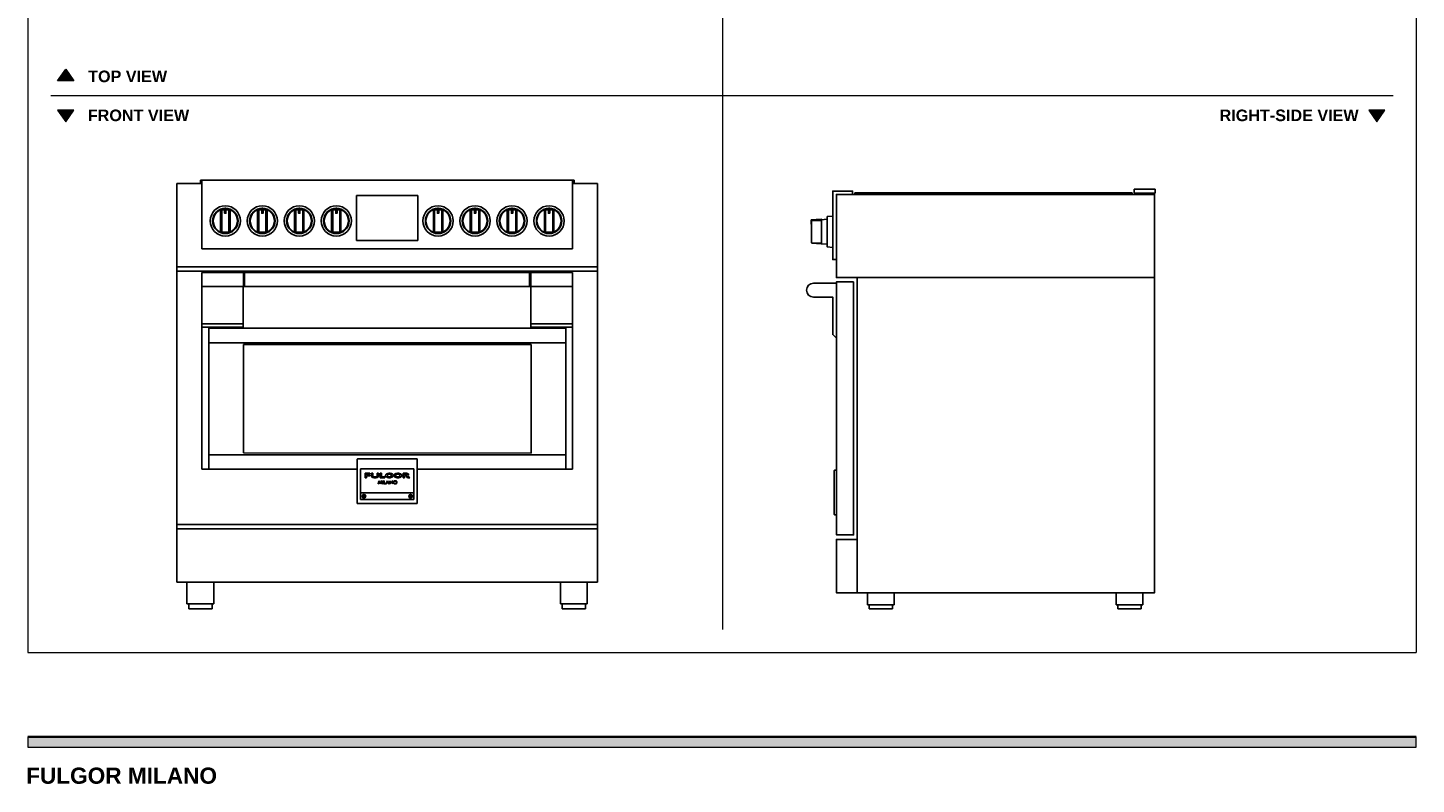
# Model space of a CAD drawing. Header units: millimetres. Extents: x -1418 to 1587, y -1458 to 1814.
# Tile 1 of 2: x -1415 to 1587, y -1458 to 178. Entities that reach past the tile are written whole.
import ezdxf

# ---------------------------------------------------------------- set-up
doc = ezdxf.new("R2010")
doc.units = ezdxf.units.MM
doc.header["$MEASUREMENT"] = 0
for name, color, linetype, lineweight in [('Annotazioni - Testo_Num_Penna__3', 7, 'Continuous', 0), ('Disegni e Immagini_Num_Penna__1', 7, 'Continuous', 0), ('Disegni e Immagini_Num_Penna__3', 7, 'Continuous', 0), ('Disegni e Immagini_Num_Penna__7', 7, 'Continuous', 0), ('disegno', 7, 'Continuous', 0), ('Disegno 2D - Generale_Num_Penna__1', 7, 'Continuous', 0), ('Disegno 2D - Generale_Num_Penna__3', 7, 'Continuous', 0)]:
    doc.layers.add(name, color=color, linetype=linetype, lineweight=lineweight)

msp = doc.modelspace()

# ---------------------------------------------------------------- hatches: boundary and pattern name
at = {"layer": 'Disegni e Immagini_Num_Penna__7', "true_color": 0x000000, "transparency": 33554687}
msp.add_hatch(color=18, dxfattribs=at).paths.add_polyline_path([(1587.2, -1377.7), (1587.2, -1355.7), (-1415.4, -1355.7), (-1415.4, -1377.7)])
at = {"layer": 'Disegno 2D - Generale_Num_Penna__3', "true_color": 0xff6600, "transparency": 33554687}
for points in [[(-1315.7, 63.1), (-1350.8, 63.1), (-1333.3, 88.3)], [(-1315.7, 0.1), (-1350.8, 0.1), (-1333.3, -25.1)], [(1519.5, 0.1), (1484.4, 0.1), (1502, -25.1)]]:
    msp.add_hatch(color=30, dxfattribs=at).paths.add_polyline_path(points)

# ---------------------------------------------------------------- linework, layer by layer
at = {"layer": 'Disegni e Immagini_Num_Penna__1', "color": 18, "lineweight": 13, "true_color": 0x000000}
for p, q in [((-1415.4, 1204.1), (-1415.4, -1173.1)), ((1587.2, 1204.1), (1587.2, -1173.1)), ((-1415.4, -1173.1), (1587.2, -1173.1))]:
    msp.add_line(p, q, dxfattribs=at)
at = {"layer": 'Disegni e Immagini_Num_Penna__3', "color": 30, "lineweight": 18, "true_color": 0xff6600}
for p, q in [((87.2, 1154.1), (87.2, -1123.1)), ((-1365.4, 31.6), (1537.2, 31.6))]:
    msp.add_line(p, q, dxfattribs=at)
at = {"layer": 'Disegni e Immagini_Num_Penna__7', "color": 18, "lineweight": 35, "true_color": 0x000000}
msp.add_line((-1415.4, -1355.7), (1587.2, -1355.7), dxfattribs=at)
at = {"layer": 'Disegni e Immagini_Num_Penna__7'}
msp.add_lwpolyline([(1587.2, -1377.7), (1587.2, -1355.7), (-1415.4, -1355.7), (-1415.4, -1377.7)], close=True, dxfattribs=at)
at = {"layer": 'disegno', "color": 18, "lineweight": 25, "true_color": 0x000000}
for p, q in [((-1039.1, -159.1), (-1093.1, -159.1)), ((-1093.1, -159.1), (-1093.1, -1021.4)), ((-234.1, -151.6), (-1042.1, -151.6)), ((-1042.1, -151.6), (-1042.1, -159.1)), ((-1042.1, -159.1), (-1039.1, -159.1)), ((-1039.1, -299.9), (-1039.1, -151.9)), ((-1039.1, -151.9), (-237.1, -151.9)), ((-237.1, -151.9), (-237.1, -159.1)), ((-183.1, -159.1), (-237.1, -159.1)), ((-237.1, -159.1), (-237.1, -299.9)), ((-237.1, -159.1), (-234.1, -159.1)), ((-234.1, -159.1), (-234.1, -151.6)), ((-183.1, -1021.4), (-183.1, -159.1)), ((373.2, -181.7), (373.2, -178.9)), ((373.2, -178.9), (972.7, -178.9)), ((972.7, -178.9), (972.7, -181.7)), ((977.3, -179.4), (977.3, -171.3)), ((977.3, -171.3), (1023, -171.3)), ((1023, -179.4), (977.3, -179.4)), ((1023, -171.3), (1023, -179.4)), ((-571.6, -184.9), (-704.6, -184.9)), ((-704.6, -184.9), (-704.6, -281.9)), ((-571.6, -281.9), (-571.6, -184.9)), ((-996, -215.7), (-989.6, -215.7)), ((-989.6, -214.9), (-986.7, -214.9)), ((-980.2, -215.7), (-986.7, -215.7)), ((-915.9, -215.7), (-909.5, -215.7)), ((-909.5, -214.9), (-906.6, -214.9)), ((-900.2, -215.7), (-906.6, -215.7)), ((-836, -215.7), (-829.6, -215.7)), ((-829.6, -214.9), (-826.7, -214.9)), ((-820.2, -215.7), (-826.7, -215.7)), ((-755.9, -215.7), (-749.5, -215.7)), ((-749.5, -214.9), (-746.6, -214.9)), ((-740.2, -215.7), (-746.6, -215.7)), ((-536, -215.7), (-529.6, -215.7)), ((-529.6, -214.9), (-526.7, -214.9)), ((-520.2, -215.7), (-526.7, -215.7)), ((-456, -215.7), (-449.6, -215.7)), ((-449.6, -214.9), (-446.7, -214.9)), ((-440.2, -215.7), (-446.7, -215.7)), ((-376, -215.7), (-369.6, -215.7)), ((-369.6, -214.9), (-366.7, -214.9)), ((-360.2, -215.7), (-366.7, -215.7)), ((-295.9, -215.7), (-289.5, -215.7)), ((-289.5, -214.9), (-286.6, -214.9)), ((-280.1, -215.7), (-286.6, -215.7)), ((279.6, -239.4), (279.5, -239.7)), ((279.5, -239.7), (279.5, -246.7)), ((279.8, -239), (279.6, -239.4)), ((280.1, -238.9), (279.8, -239)), ((280.4, -238.7), (280.1, -238.9)), ((300.3, -237.1), (280.4, -238.7)), ((-237.1, -299.9), (-1039.1, -299.9)), ((-704.6, -281.9), (-571.6, -281.9)), ((280.4, -287.8), (300.5, -289.5)), ((300.5, -289.5), (313.5, -290.2)), ((-1093.1, -338.9), (-183.1, -338.9)), ((-1093.1, -348.2), (-183.1, -348.2)), ((-1039.2, -351.3), (-1039.1, -776.5)), ((-1039.2, -351.3), (-237.3, -351.3)), ((-949.1, -381.4), (-949.1, -351.4)), ((-946.7, -381.4), (-946.7, -351.4)), ((-946.7, -351.4), (-946.7, -381.4)), ((-330.5, -351.4), (-330.5, -381.4)), ((-330.4, -351.4), (-330.4, -381.4)), ((-328, -381.4), (-328, -351.4)), ((-327.3, -381.4), (-327.3, -351.3)), ((-237.3, -351.3), (-237.3, -353.4)), ((-237.1, -776.5), (-237.3, -353.4)), ((-1039.2, -381.4), (-949.2, -381.4)), ((-949.2, -381.4), (-949.2, -469.4)), ((-946.7, -381.4), (-949.1, -381.4)), ((-330.5, -381.4), (-946.7, -381.4)), ((-330.4, -381.4), (-328, -381.4)), ((-237.3, -381.4), (-327.3, -381.4)), ((-327.3, -381.4), (-327.3, -469.4)), ((333.6, -374.6), (283.6, -374.6)), ((-949.2, -462.3), (-1039.1, -462.3)), ((-949.2, -469.4), (-1039.1, -469.4)), ((-1024.1, -469.4), (-1024.1, -776.5)), ((-1024.1, -471.6), (-252.1, -471.6)), ((-327.3, -462.3), (-237.3, -462.3)), ((-327.3, -469.4), (-237.3, -469.4)), ((-252.1, -776.5), (-252.1, -469.4)), ((-252.1, -503.3), (-1024.1, -503.3)), ((-949.1, -506.7), (-949.1, -741.6)), ((-327.1, -506.7), (-949.1, -506.7)), ((-327.1, -741.7), (-327.1, -506.7)), ((-1024.1, -745.3), (-252.1, -745.3)), ((-949.1, -741.6), (-327.1, -741.7)), ((-1039.1, -776.5), (-703, -776.7)), ((-703, -754.9), (-702.5, -754.4)), ((-703, -850.6), (-703, -754.9)), ((-702.5, -754.4), (-573.5, -754.4)), ((-695.5, -775.6), (-695.5, -842.5)), ((-580.5, -775.6), (-695.5, -775.6)), ((-580.5, -842.6), (-580.5, -775.6)), ((-573.5, -754.4), (-573, -754.9)), ((-573, -754.9), (-573, -850.6)), ((-573, -776.7), (-237.1, -776.5)), ((328.5, -779.5), (329, -779)), ((328.5, -874.7), (328.5, -779.5)), ((329, -779), (332.6, -779)), ((-675.4, -785.6), (-685.7, -785.6)), ((-685.7, -785.6), (-685.7, -795.2)), ((-685.7, -795.2), (-682.7, -795.2)), ((-682.7, -787.7), (-675.4, -787.7)), ((-682.7, -789.5), (-682.7, -787.7)), ((-675.4, -789.5), (-682.7, -789.5)), ((-682.7, -795.2), (-682.7, -791.2)), ((-682.7, -791.2), (-675.4, -791.2)), ((-675.4, -787.7), (-675.4, -785.6)), ((-675.4, -791.2), (-675.4, -789.5)), ((-669.3, -785.6), (-672.3, -785.6)), ((-672.3, -785.6), (-672.3, -791)), ((-672.3, -791), (-672.3, -791.5)), ((-672.3, -791.5), (-672.2, -791.9)), ((-672.2, -791.9), (-672.1, -792.3)), ((-672.1, -792.3), (-672, -792.6)), ((-672, -792.6), (-671.8, -792.9)), ((-671.8, -792.9), (-671.6, -793.2)), ((-671.6, -793.2), (-671.3, -793.5)), ((-671.3, -793.5), (-671, -793.7)), ((-671, -793.7), (-670.7, -794)), ((-670.7, -794), (-670.2, -794.2)), ((-670.2, -794.2), (-669.7, -794.5)), ((-669.7, -794.5), (-668.9, -794.7)), ((-669.3, -785.6), (-669.3, -791)), ((-669.3, -791), (-669.3, -791.2)), ((-669.3, -791.2), (-669.3, -791.5)), ((-669.3, -791.5), (-669.2, -791.6)), ((-669.2, -791.6), (-669.2, -791.8)), ((-669.2, -791.8), (-669.1, -791.9)), ((-669.1, -791.9), (-669, -792.1)), ((-669, -792.1), (-668.9, -792.2)), ((-668.9, -792.2), (-668.8, -792.3)), ((-668.9, -794.7), (-667.9, -794.9)), ((-668.8, -792.3), (-668.6, -792.5)), ((-668.6, -792.5), (-668.3, -792.7)), ((-668.3, -792.7), (-668, -792.8)), ((-668, -792.8), (-667.6, -793)), ((-667.9, -794.9), (-666.2, -795.1)), ((-667.6, -793), (-667.1, -793.1)), ((-667.1, -793.1), (-666.2, -793.2)), ((-666.2, -793.2), (-664.5, -793.3)), ((-666.2, -795.1), (-664.5, -795.2)), ((-664.5, -793.3), (-663.3, -793.3)), ((-662.5, -795.1), (-664.5, -795.2)), ((-663.3, -793.3), (-662.5, -793.2)), ((-662.5, -793.2), (-661.7, -793)), ((-661.1, -794.9), (-662.5, -795.1)), ((-661.7, -793), (-661.2, -792.8)), ((-661.2, -792.8), (-660.8, -792.7)), ((-660, -794.7), (-661.1, -794.9)), ((-660.8, -792.7), (-660.5, -792.5)), ((-660.5, -792.5), (-660.3, -792.3)), ((-660.3, -792.3), (-660.1, -792.2)), ((-660.1, -792.2), (-659.9, -792)), ((-659.3, -794.4), (-660, -794.7)), ((-659.9, -791.8), (-659.8, -791.7)), ((-659.9, -792), (-659.9, -791.8)), ((-659.8, -791.7), (-659.7, -791.6)), ((-659.7, -791.4), (-659.6, -791.3)), ((-659.7, -791.6), (-659.7, -791.4)), ((-659.6, -785.6), (-656.6, -785.6)), ((-659.6, -785.6), (-659.6, -791)), ((-659.6, -791.2), (-659.6, -791)), ((-659.6, -791.3), (-659.6, -791.2)), ((-658.7, -794.2), (-659.3, -794.4)), ((-658.2, -793.9), (-658.7, -794.2)), ((-657.8, -793.6), (-658.2, -793.9)), ((-657.5, -793.3), (-657.8, -793.6)), ((-657.3, -793.1), (-657.5, -793.3)), ((-657.5, -808.4), (-656.5, -801.8)), ((-656.7, -808.4), (-657.5, -808.4)), ((-656.7, -808.4), (-657.5, -808.4)), ((-657.1, -792.8), (-657.3, -793.1)), ((-656.9, -792.5), (-657.1, -792.8)), ((-656.8, -792.1), (-656.9, -792.5)), ((-656.7, -791.8), (-656.8, -792.1)), ((-656.6, -791.2), (-656.7, -791.6)), ((-656.7, -791.6), (-656.7, -791.8)), ((-656, -803.9), (-656.7, -808.4)), ((-656.6, -785.6), (-656.6, -791.2)), ((-656.5, -801.8), (-656.3, -801.8)), ((-656.3, -801.8), (-653.2, -807)), ((-653.4, -808.4), (-656, -803.9)), ((-650.6, -785.6), (-653.6, -785.6)), ((-653.6, -785.6), (-653.6, -795.2)), ((-653.6, -795.2), (-643.2, -795.2)), ((-653, -808.4), (-653.4, -808.4)), ((-653.2, -807), (-650.3, -801.8)), ((-650.5, -803.9), (-653, -808.4)), ((-650.6, -793.1), (-650.6, -785.6)), ((-643.2, -793.1), (-650.6, -793.1)), ((-649.8, -808.4), (-650.5, -803.9)), ((-650.3, -801.8), (-650, -801.8)), ((-650, -801.8), (-648.9, -808.4)), ((-648.9, -808.4), (-649.8, -808.4)), ((-647.6, -801.8), (-646.8, -801.8)), ((-647.6, -808.4), (-647.6, -801.8)), ((-646.8, -808.4), (-647.6, -808.4)), ((-646.8, -801.8), (-646.8, -808.4)), ((-644.3, -801.8), (-645.2, -801.8)), ((-645.2, -801.8), (-645.1, -808.4)), ((-645.1, -808.4), (-641.4, -808.4)), ((-644.3, -807.7), (-644.3, -801.8)), ((-641.4, -807.7), (-644.3, -807.7)), ((-643.2, -795.2), (-643.2, -793.1)), ((-641.6, -789.9), (-641.5, -789.6)), ((-641.6, -790.1), (-641.6, -789.9)), ((-641.6, -790.5), (-641.6, -790.1)), ((-641.6, -790.8), (-641.6, -790.5)), ((-641.6, -791.1), (-641.6, -790.8)), ((-641.5, -791.4), (-641.6, -791.1)), ((-641.5, -789.4), (-641.3, -789)), ((-641.5, -789.6), (-641.5, -789.4)), ((-641.4, -791.7), (-641.5, -791.4)), ((-641.2, -792), (-641.4, -791.7)), ((-641.4, -808.4), (-641.4, -807.7)), ((-641.3, -789), (-641.1, -788.7)), ((-641, -792.3), (-641.2, -792)), ((-641.1, -788.7), (-640.9, -788.4)), ((-640.7, -792.7), (-641, -792.3)), ((-641, -808.4), (-637.4, -801.8)), ((-640, -808.4), (-641, -808.4)), ((-640.9, -788.4), (-640.6, -788.1)), ((-640.3, -793), (-640.7, -792.7)), ((-640.6, -788.1), (-640.3, -787.7)), ((-640.3, -787.7), (-639.8, -787.4)), ((-639.8, -793.4), (-640.3, -793)), ((-638.8, -806.3), (-640, -808.4)), ((-639.8, -787.4), (-639.3, -787)), ((-639.2, -793.8), (-639.8, -793.4)), ((-639.3, -787), (-639, -786.8)), ((-638.5, -794.2), (-639.2, -793.8)), ((-639, -786.8), (-638.5, -786.6)), ((-635.6, -806.3), (-638.8, -806.3)), ((-638.5, -786.6), (-637.5, -786.2)), ((-637.8, -794.5), (-638.5, -794.2)), ((-637.3, -803.4), (-638.4, -805.5)), ((-638.4, -805.5), (-636, -805.5)), ((-637.7, -789.8), (-637.8, -790)), ((-637.8, -790), (-637.8, -790.2)), ((-637.8, -790.2), (-637.8, -790.5)), ((-637.8, -790.5), (-637.8, -790.7)), ((-637.8, -790.7), (-637.7, -790.9)), ((-636.8, -794.8), (-637.8, -794.5)), ((-637.6, -789.4), (-637.7, -789.6)), ((-637.7, -789.6), (-637.7, -789.8)), ((-637.7, -790.9), (-637.7, -791.1)), ((-637.7, -791.1), (-637.5, -791.4)), ((-637.5, -789.2), (-637.6, -789.4)), ((-637.5, -786.2), (-636.4, -785.9)), ((-637.4, -789.1), (-637.5, -789.2)), ((-637.5, -791.4), (-637.4, -791.6)), ((-637.3, -788.9), (-637.4, -789.1)), ((-637.4, -791.6), (-637.2, -791.9)), ((-637.4, -801.8), (-637.1, -801.8)), ((-637, -788.7), (-637.3, -788.9)), ((-637.1, -803.4), (-637.3, -803.4)), ((-637.2, -791.9), (-637, -792.1)), ((-637.1, -801.8), (-633.5, -808.4)), ((-636, -805.5), (-637.1, -803.4)), ((-636.8, -788.5), (-637, -788.7)), ((-637, -792.1), (-636.7, -792.3)), ((-636.5, -788.3), (-636.8, -788.5)), ((-635.7, -795), (-636.8, -794.8)), ((-636.7, -792.3), (-636.3, -792.5)), ((-636.1, -788.1), (-636.5, -788.3)), ((-636.4, -785.9), (-635.3, -785.7)), ((-636.3, -792.5), (-635.9, -792.7)), ((-635.5, -787.9), (-636.1, -788.1)), ((-635.9, -792.7), (-635.5, -792.9)), ((-634.4, -795.2), (-635.7, -795)), ((-634.5, -808.4), (-635.6, -806.3)), ((-635, -787.7), (-635.5, -787.9)), ((-635.5, -792.9), (-634.9, -793.1)), ((-635.3, -785.7), (-634.1, -785.6)), ((-634.3, -787.6), (-635, -787.7)), ((-634.9, -793.1), (-634.2, -793.2)), ((-633.5, -808.4), (-634.5, -808.4)), ((-633.5, -795.2), (-634.4, -795.2)), ((-634, -787.6), (-634.3, -787.6)), ((-634.2, -793.2), (-633.6, -793.2)), ((-634.1, -785.6), (-632.7, -785.6)), ((-633.6, -787.6), (-634, -787.6)), ((-631.6, -787.6), (-633.6, -787.6)), ((-633.6, -793.2), (-632.5, -793.2)), ((-632.7, -795.2), (-633.5, -795.2)), ((-632.7, -785.6), (-630.3, -785.8)), ((-631.5, -795.1), (-632.7, -795.2)), ((-632.5, -793.2), (-631.7, -793.2)), ((-632.5, -808.4), (-632.5, -801.8)), ((-632.5, -801.8), (-632.2, -801.8)), ((-631.6, -808.4), (-632.5, -808.4)), ((-632.2, -801.8), (-627.3, -806.7)), ((-631.7, -793.2), (-630.6, -793.1)), ((-629.7, -787.9), (-631.6, -787.6)), ((-631.6, -803.6), (-631.6, -808.4)), ((-626.7, -808.4), (-631.6, -803.6)), ((-630, -794.9), (-631.5, -795.1)), ((-630.6, -793.1), (-630.2, -793)), ((-630.3, -785.8), (-628.5, -786.1)), ((-630.2, -793), (-630.2, -790.2)), ((-630.2, -790.2), (-626.8, -790.2)), ((-630.2, -793), (-630.2, -790.2)), ((-630.2, -790.2), (-626.8, -790.2)), ((-626.8, -794.3), (-630, -794.9)), ((-626.8, -788.5), (-629.7, -787.9)), ((-628.5, -786.1), (-626.8, -786.4)), ((-627.3, -806.7), (-627.3, -801.8)), ((-627.3, -801.8), (-626.4, -801.8)), ((-626.8, -786.4), (-626.8, -788.5)), ((-626.8, -790.2), (-626.8, -794.3)), ((-626.8, -790.2), (-626.8, -794.3)), ((-626.4, -808.4), (-626.7, -808.4)), ((-626.4, -801.8), (-626.4, -808.4)), ((-624.9, -804.1), (-625.1, -805.1)), ((-625.1, -805.1), (-624.9, -806)), ((-624.5, -803.2), (-624.9, -804.1)), ((-624.9, -806), (-624.5, -806.9)), ((-623.8, -802.5), (-624.5, -803.2)), ((-624.5, -806.9), (-623.8, -807.6)), ((-624, -804.3), (-624.1, -805.1)), ((-624.1, -805.1), (-624, -805.8)), ((-623.7, -803.6), (-624, -804.3)), ((-624, -805.8), (-623.7, -806.5)), ((-622.9, -802), (-623.8, -802.5)), ((-623.8, -807.6), (-623, -808.1)), ((-623.6, -789.4), (-623.7, -789.8)), ((-623.7, -789.8), (-623.7, -790)), ((-623.7, -790), (-623.7, -790.4)), ((-623.7, -790.4), (-623.7, -790.8)), ((-623.7, -790.8), (-623.6, -791.2)), ((-623.1, -803.1), (-623.7, -803.6)), ((-623.7, -806.5), (-623.2, -807)), ((-623.4, -789), (-623.6, -789.4)), ((-623.6, -791.2), (-623.5, -791.6)), ((-623.5, -791.6), (-623.3, -792)), ((-623.2, -788.6), (-623.4, -789)), ((-623.3, -792), (-623.1, -792.3)), ((-623, -788.3), (-623.2, -788.6)), ((-623.2, -807), (-622.5, -807.4)), ((-623.1, -792.3), (-622.9, -792.6)), ((-622.5, -802.7), (-623.1, -803.1)), ((-622.8, -788), (-623, -788.3)), ((-623, -808.1), (-622, -808.4)), ((-622.9, -792.6), (-622.6, -792.9)), ((-622, -801.7), (-622.9, -802)), ((-622.5, -787.7), (-622.8, -788)), ((-622.6, -792.9), (-622.2, -793.3)), ((-622, -787.3), (-622.5, -787.7)), ((-621.8, -802.5), (-622.5, -802.7)), ((-622.5, -807.4), (-621.8, -807.6)), ((-622.2, -793.3), (-621.6, -793.7)), ((-621.4, -787), (-622, -787.3)), ((-621, -801.7), (-622, -801.7)), ((-622, -808.4), (-621, -808.5)), ((-621, -802.5), (-621.8, -802.5)), ((-621.8, -807.6), (-621, -807.7)), ((-621.6, -793.7), (-621, -794)), ((-620.6, -786.6), (-621.4, -787)), ((-621, -794), (-620.2, -794.3)), ((-620, -801.8), (-621, -801.7)), ((-620.2, -802.5), (-621, -802.5)), ((-621, -807.7), (-620.3, -807.6)), ((-621, -808.5), (-620, -808.4)), ((-619.5, -786.2), (-620.6, -786.6)), ((-620.3, -807.6), (-619.5, -807.4)), ((-620.2, -794.3), (-619.6, -794.5)), ((-619.5, -802.7), (-620.2, -802.5)), ((-619.1, -802), (-620, -801.8)), ((-620, -808.4), (-619.1, -808.2)), ((-619.8, -789.8), (-619.7, -789.6)), ((-619.8, -790), (-619.8, -789.8)), ((-619.8, -790.2), (-619.8, -790)), ((-619.8, -790.4), (-619.8, -790.2)), ((-619.8, -790.6), (-619.8, -790.4)), ((-619.8, -790.8), (-619.8, -790.6)), ((-619.8, -791.1), (-619.8, -790.8)), ((-619.7, -791.3), (-619.8, -791.1)), ((-619.7, -789.6), (-619.6, -789.4)), ((-619.6, -791.5), (-619.7, -791.3)), ((-619.6, -789.4), (-619.5, -789.2)), ((-619.5, -791.6), (-619.6, -791.5)), ((-619.6, -794.5), (-619.1, -794.7)), ((-618.2, -785.9), (-619.5, -786.2)), ((-619.5, -789.2), (-619.4, -789.1)), ((-619.4, -791.8), (-619.5, -791.6)), ((-618.9, -803.1), (-619.5, -802.7)), ((-619.5, -807.4), (-618.9, -807.1)), ((-619.4, -789.1), (-619.3, -788.9)), ((-619.2, -792), (-619.4, -791.8)), ((-619.3, -788.9), (-619.1, -788.7)), ((-619, -792.2), (-619.2, -792)), ((-619.1, -788.7), (-618.8, -788.5)), ((-619.1, -794.7), (-617.7, -795)), ((-618.2, -802.5), (-619.1, -802)), ((-619.1, -808.2), (-618.2, -807.7)), ((-618.7, -792.4), (-619, -792.2)), ((-618.3, -803.7), (-618.9, -803.1)), ((-618.9, -807.1), (-618.4, -806.5)), ((-618.8, -788.5), (-618.5, -788.3)), ((-618.4, -792.6), (-618.7, -792.4)), ((-618.5, -788.3), (-618.1, -788.1)), ((-618, -792.8), (-618.4, -792.6)), ((-618.4, -806.5), (-618, -805.8)), ((-618, -804.3), (-618.3, -803.7)), ((-616.6, -785.7), (-618.2, -785.9)), ((-617.5, -803.2), (-618.2, -802.5)), ((-618.2, -807.7), (-617.5, -807)), ((-618.1, -788.1), (-617.6, -787.9)), ((-617.5, -792.9), (-618, -792.8)), ((-617.9, -805.1), (-618, -804.3)), ((-618, -805.8), (-617.9, -805.1)), ((-617.7, -795), (-616.4, -795.1)), ((-617.6, -787.9), (-617, -787.7)), ((-616.8, -793.1), (-617.5, -792.9)), ((-617.1, -804.1), (-617.5, -803.2)), ((-617.5, -807), (-617.1, -806.1)), ((-617, -805.1), (-617.1, -804.1)), ((-617.1, -806.1), (-617, -805.1)), ((-617, -787.7), (-616.1, -787.6)), ((-616, -793.2), (-616.8, -793.1)), ((-615.1, -785.6), (-616.6, -785.7)), ((-616.4, -795.1), (-615.1, -795.2)), ((-616.1, -787.6), (-615.1, -787.6)), ((-615.1, -793.2), (-616, -793.2)), ((-613.8, -785.6), (-615.1, -785.6)), ((-615.1, -787.6), (-614.2, -787.6)), ((-614, -793.2), (-615.1, -793.2)), ((-615.1, -795.2), (-613.6, -795.1)), ((-614.2, -787.6), (-613.3, -787.7)), ((-613.2, -793.1), (-614, -793.2)), ((-612.5, -785.8), (-613.8, -785.6)), ((-613.6, -795.1), (-612, -794.9)), ((-613.3, -787.7), (-612.7, -787.9)), ((-612.6, -792.9), (-613.2, -793.1)), ((-612.7, -787.9), (-612.2, -788)), ((-612.1, -792.7), (-612.6, -792.9)), ((-611.1, -786.1), (-612.5, -785.8)), ((-612.2, -788), (-611.8, -788.2)), ((-611.7, -792.5), (-612.1, -792.7)), ((-612, -794.9), (-610.6, -794.6)), ((-611.8, -788.2), (-611.5, -788.4)), ((-611.4, -792.3), (-611.7, -792.5)), ((-611.5, -788.4), (-611.2, -788.6)), ((-611.1, -792.1), (-611.4, -792.3)), ((-611.2, -788.6), (-611, -788.8)), ((-610, -786.4), (-611.1, -786.1)), ((-610.9, -791.9), (-611.1, -792.1)), ((-611, -788.8), (-610.8, -789)), ((-610.8, -791.7), (-610.9, -791.9)), ((-610.8, -789), (-610.7, -789.2)), ((-610.6, -791.5), (-610.8, -791.7)), ((-610.7, -789.2), (-610.6, -789.3)), ((-610.6, -789.3), (-610.5, -789.5)), ((-610.5, -791.4), (-610.6, -791.5)), ((-610.6, -794.6), (-609.6, -794.2)), ((-610.5, -789.5), (-610.4, -789.7)), ((-610.4, -791), (-610.5, -791.2)), ((-610.5, -791.2), (-610.5, -791.4)), ((-610.4, -789.7), (-610.4, -789.9)), ((-610.4, -789.9), (-610.4, -790.2)), ((-610.4, -790.2), (-610.3, -790.4)), ((-610.3, -790.4), (-610.4, -790.6)), ((-610.4, -790.6), (-610.4, -790.7)), ((-610.4, -790.7), (-610.4, -791)), ((-609.1, -786.8), (-610, -786.4)), ((-609.6, -794.2), (-608.8, -793.8)), ((-608.6, -787.1), (-609.1, -786.8)), ((-608.8, -793.8), (-608.2, -793.4)), ((-608, -787.5), (-608.6, -787.1)), ((-608.2, -793.4), (-607.7, -793.1)), ((-607.6, -787.9), (-608, -787.5)), ((-607.7, -793.1), (-607.4, -792.8)), ((-607.3, -788.2), (-607.6, -787.9)), ((-607.4, -792.8), (-607.2, -792.5)), ((-607, -788.5), (-607.3, -788.2)), ((-607.2, -792.5), (-606.9, -792.1)), ((-606.8, -788.8), (-607, -788.5)), ((-606.9, -792.1), (-606.8, -791.8)), ((-606.7, -789.2), (-606.8, -788.8)), ((-606.8, -791.8), (-606.6, -791.4)), ((-606.6, -789.6), (-606.7, -789.2)), ((-606.5, -790), (-606.6, -789.6)), ((-606.6, -791.4), (-606.5, -791)), ((-606.5, -790.4), (-606.5, -790)), ((-606.5, -791), (-606.5, -790.4)), ((-603.4, -795.2), (-603.4, -785.6)), ((-603.4, -785.6), (-596.7, -785.6)), ((-600.4, -795.2), (-603.4, -795.2)), ((-600.4, -789.4), (-600.4, -787.3)), ((-600.4, -787.3), (-597.4, -787.3)), ((-597.7, -789.4), (-600.4, -789.4)), ((-600.4, -791.1), (-600.4, -795.2)), ((-598.6, -791.1), (-600.4, -791.1)), ((-597.6, -791.3), (-598.6, -791.1)), ((-596.9, -789.4), (-597.7, -789.4)), ((-597.4, -791.5), (-597.6, -791.3)), ((-597.4, -787.3), (-597.1, -787.3)), ((-596.8, -791.8), (-597.4, -791.5)), ((-597.1, -787.3), (-596.7, -787.4)), ((-596, -789), (-596.9, -789.4)), ((-596.5, -792.1), (-596.8, -791.8)), ((-596.7, -785.6), (-595.8, -785.6)), ((-596.7, -787.4), (-596.4, -787.4)), ((-596.2, -792.4), (-596.5, -792.1)), ((-596.4, -787.4), (-596.1, -787.6)), ((-595.9, -792.8), (-596.2, -792.4)), ((-596.1, -787.6), (-595.9, -787.7)), ((-595.8, -788.9), (-596, -789)), ((-595.9, -787.7), (-595.8, -787.9)), ((-595.6, -793.2), (-595.9, -792.8)), ((-595.8, -785.6), (-595, -785.7)), ((-595.8, -787.9), (-595.7, -788)), ((-595.7, -788.7), (-595.8, -788.9)), ((-595.7, -788), (-595.6, -788.2)), ((-595.6, -788.6), (-595.7, -788.7)), ((-595.6, -788.2), (-595.6, -788.4)), ((-595.6, -788.4), (-595.6, -788.6)), ((-594.1, -795.2), (-595.6, -793.2)), ((-595, -785.7), (-593.6, -786.1)), ((-593.7, -790.3), (-594.4, -790.6)), ((-594.4, -790.6), (-594, -790.7)), ((-588.8, -795.2), (-594.1, -795.2)), ((-594, -790.7), (-593.7, -790.9)), ((-592.9, -789.9), (-593.7, -790.3)), ((-593.7, -790.9), (-593.3, -791.1)), ((-593.6, -786.1), (-592.8, -786.5)), ((-593.3, -791.1), (-592.8, -791.5)), ((-592.4, -789.5), (-592.9, -789.9)), ((-592.8, -786.5), (-592.3, -786.8)), ((-592.8, -791.5), (-592.3, -792.1)), ((-592.1, -789.1), (-592.4, -789.5)), ((-592.3, -786.8), (-592, -787.2)), ((-592.3, -792.1), (-591.3, -793.4)), ((-591.9, -788.8), (-592.1, -789.1)), ((-592, -787.2), (-591.9, -787.6)), ((-591.9, -787.6), (-591.8, -788)), ((-591.8, -788.4), (-591.9, -788.8)), ((-591.8, -788), (-591.8, -788.4)), ((-591.3, -793.4), (-590.6, -794.1)), ((-590.6, -794.1), (-590.1, -794.5)), ((-590.1, -794.5), (-589.5, -794.8)), ((-589.5, -794.8), (-588.8, -795.2)), ((-695.5, -828.1), (-580.5, -828.1)), ((-573, -850.6), (-703, -850.6)), ((-695.5, -842.5), (-580.5, -842.6)), ((-1093.1, -896.2), (-183.1, -896.2)), ((329, -875.2), (328.5, -874.7)), ((333.2, -875.2), (329, -875.2)), ((-1093.1, -905.9), (-183.1, -905.9)), ((-1093.1, -1021.4), (-183.1, -1021.4)), ((-1093.1, -1021.4), (-183.1, -1021.4)), ((-1071.1, -1021.4), (-1071.1, -1067.7)), ((-1013.2, -1067.7), (-1013.2, -1021.4)), ((-263.2, -1021.4), (-263.2, -1067.7)), ((-205.3, -1067.7), (-205.3, -1021.4)), ((400.6, -1043.9), (400.6, -1070)), ((458.5, -1070), (458.5, -1043.9)), ((938, -1043.9), (938, -1070)), ((995.9, -1070), (995.9, -1043.9)), ((-1071.1, -1067.7), (-1013.2, -1067.7)), ((-1067.4, -1067.7), (-1067.4, -1078.8)), ((-1067.4, -1078.8), (-1016.9, -1078.8)), ((-1016.9, -1078.8), (-1016.9, -1067.7)), ((-263.2, -1067.7), (-205.3, -1067.7)), ((-259.5, -1067.7), (-259.5, -1078.8)), ((-259.5, -1078.8), (-209, -1078.8)), ((-209, -1078.8), (-209, -1067.7)), ((400.6, -1070), (458.5, -1070)), ((404.3, -1070), (404.3, -1078.8)), ((404.3, -1078.8), (454.9, -1078.8)), ((454.9, -1078.8), (454.9, -1070)), ((938, -1070), (995.9, -1070)), ((941.7, -1070), (941.7, -1078.8)), ((941.7, -1078.8), (992.3, -1078.8)), ((992.3, -1078.8), (992.3, -1070))]:
    msp.add_line(p, q, dxfattribs=at)
for points in [[(368.5, -182.3), (368.5, -175.3), (325.5, -175.3), (325.5, -323.2), (333.5, -323.2)], [(368.5, -182.3), (368.5, -175.3), (325.5, -175.3), (325.5, -323.2), (333.5, -323.2)], [(-980.2, -215.7), (-980.2, -264), (-996, -264), (-996, -215.7)], [(-989.4, -212.5), (-989.5, -212.5), (-989.6, -212.6), (-989.6, -212.7), (-989.6, -223), (-989.6, -223.1), (-989.5, -223.2), (-989.4, -223.2)], [(-986.9, -212.5), (-986.8, -212.5), (-986.7, -212.6), (-986.7, -212.7), (-986.7, -223), (-986.7, -223.1), (-986.8, -223.2), (-986.9, -223.2)], [(-900.2, -215.7), (-900.2, -264), (-915.9, -264), (-915.9, -215.7)], [(-909.3, -212.5), (-909.4, -212.5), (-909.5, -212.6), (-909.5, -212.7), (-909.5, -223), (-909.5, -223.1), (-909.4, -223.2), (-909.3, -223.2)], [(-906.8, -212.5), (-906.8, -212.5), (-906.7, -212.6), (-906.6, -212.7), (-906.6, -223), (-906.7, -223.1), (-906.8, -223.2), (-906.8, -223.2)], [(-820.2, -215.7), (-820.2, -264), (-836, -264), (-836, -215.7)], [(-829.4, -212.4), (-829.5, -212.5), (-829.5, -212.5), (-829.6, -212.6), (-829.6, -223), (-829.5, -223.1), (-829.5, -223.2), (-829.4, -223.2)], [(-826.9, -212.4), (-826.8, -212.5), (-826.7, -212.5), (-826.7, -212.6), (-826.7, -223), (-826.7, -223.1), (-826.8, -223.2), (-826.9, -223.2)], [(-740.2, -215.7), (-740.2, -264), (-755.9, -264), (-755.9, -215.7)], [(-749.3, -212.5), (-749.4, -212.5), (-749.5, -212.6), (-749.5, -212.7), (-749.5, -223), (-749.5, -223.1), (-749.4, -223.2), (-749.3, -223.2)], [(-746.8, -212.5), (-746.7, -212.5), (-746.7, -212.6), (-746.6, -212.7), (-746.6, -223), (-746.7, -223.1), (-746.7, -223.2), (-746.8, -223.2)], [(-520.2, -215.7), (-520.2, -264), (-536, -264), (-536, -215.7)], [(-529.4, -212.5), (-529.5, -212.5), (-529.6, -212.6), (-529.6, -212.7), (-529.6, -223), (-529.6, -223.1), (-529.5, -223.2), (-529.4, -223.2)], [(-526.9, -212.5), (-526.8, -212.5), (-526.7, -212.6), (-526.7, -212.7), (-526.7, -223), (-526.7, -223.1), (-526.8, -223.2), (-526.9, -223.2)], [(-440.2, -215.7), (-440.2, -264), (-456, -264), (-456, -215.7)], [(-449.4, -212.5), (-449.5, -212.5), (-449.6, -212.6), (-449.6, -212.7), (-449.6, -223), (-449.6, -223.1), (-449.5, -223.2), (-449.4, -223.2)], [(-446.9, -212.5), (-446.8, -212.5), (-446.7, -212.6), (-446.7, -212.7), (-446.7, -223), (-446.7, -223.1), (-446.8, -223.2), (-446.9, -223.2)], [(-360.2, -215.7), (-360.2, -264), (-376, -264), (-376, -215.7)], [(-369.4, -212.5), (-369.5, -212.5), (-369.6, -212.6), (-369.6, -212.7), (-369.6, -223), (-369.6, -223.1), (-369.5, -223.2), (-369.4, -223.2)], [(-366.9, -212.5), (-366.8, -212.5), (-366.7, -212.6), (-366.7, -212.7), (-366.7, -223), (-366.7, -223.1), (-366.8, -223.2), (-366.9, -223.2)], [(-280.1, -215.7), (-280.1, -264), (-295.9, -264), (-295.9, -215.7)], [(-289.3, -212.5), (-289.4, -212.5), (-289.5, -212.6), (-289.5, -212.7), (-289.5, -223), (-289.5, -223.1), (-289.4, -223.2), (-289.3, -223.2)], [(-286.8, -212.5), (-286.7, -212.5), (-286.6, -212.6), (-286.6, -212.7), (-286.6, -223), (-286.6, -223.1), (-286.7, -223.2), (-286.8, -223.2)], [(279.1, -237.7), (278.8, -237.8), (278.6, -238), (278.6, -238.3), (278.6, -246.7), (279.5, -246.7)], [(313.5, -236.3), (300.5, -237.1), (300.5, -236.2), (300.5, -236), (300.4, -235.9), (300.2, -235.9), (279.1, -237.7)], [(279.5, -246.7), (279.5, -286.7), (279.6, -287.2), (279.8, -287.5), (280.1, -287.7), (280.4, -287.8), (300.5, -287.8), (301.4, -287.5), (301.4, -239), (300.5, -238.7), (280.4, -238.7)], [(325.5, -229.4), (313.5, -230.5), (313.5, -296), (325.5, -297.1)], [(283.6, -404.6), (325.6, -404.6), (325.6, -485.5), (332.6, -492.5), (333.6, -492.5)]]:
    msp.add_lwpolyline(points, dxfattribs=at)
for points in [[(1021.5, -362.2), (333.4, -362.2), (333.4, -182.3), (1021.5, -182.3)], [(-996, -215.7), (-998.3, -215.7), (-998.3, -264), (-996, -264)], [(-989.4, -212.5), (-986.9, -212.5), (-986.9, -212.5), (-989.4, -212.5)], [(-989.4, -212.5), (-986.9, -212.5), (-986.9, -223.2), (-989.4, -223.2)], [(-980.2, -215.7), (-978, -215.7), (-978, -264), (-980.2, -264)], [(-915.9, -215.7), (-918.2, -215.7), (-918.2, -264), (-915.9, -264)], [(-909.3, -212.5), (-906.8, -212.5), (-906.8, -212.5), (-909.3, -212.5)], [(-909.3, -212.5), (-906.8, -212.5), (-906.8, -223.2), (-909.3, -223.2)], [(-900.2, -215.7), (-898, -215.7), (-898, -264), (-900.2, -264)], [(-836, -215.7), (-838.2, -215.7), (-838.2, -264), (-836, -264)], [(-829.4, -212.4), (-826.9, -212.4), (-826.9, -212.4), (-829.4, -212.4)], [(-829.4, -212.4), (-826.9, -212.4), (-826.9, -223.2), (-829.4, -223.2)], [(-820.2, -215.7), (-818, -215.7), (-818, -264), (-820.2, -264)], [(-755.9, -215.7), (-758.2, -215.7), (-758.2, -264), (-755.9, -264)], [(-749.3, -212.5), (-746.8, -212.5), (-746.8, -212.5), (-749.3, -212.5)], [(-749.3, -212.5), (-746.8, -212.5), (-746.8, -223.2), (-749.3, -223.2)], [(-740.2, -215.7), (-738, -215.7), (-738, -264), (-740.2, -264)], [(-536, -215.7), (-538.3, -215.7), (-538.3, -264), (-536, -264)], [(-529.4, -212.5), (-526.9, -212.5), (-526.9, -212.5), (-529.4, -212.5)], [(-529.4, -212.5), (-526.9, -212.5), (-526.9, -223.2), (-529.4, -223.2)], [(-520.2, -215.7), (-518, -215.7), (-518, -264), (-520.2, -264)], [(-456, -215.7), (-458.3, -215.7), (-458.3, -264), (-456, -264)], [(-449.4, -212.5), (-446.9, -212.5), (-446.9, -212.5), (-449.4, -212.5)], [(-449.4, -212.5), (-446.9, -212.5), (-446.9, -223.2), (-449.4, -223.2)], [(-440.2, -215.7), (-438, -215.7), (-438, -264), (-440.2, -264)], [(-376, -215.7), (-378.3, -215.7), (-378.3, -264), (-376, -264)], [(-369.4, -212.5), (-366.9, -212.5), (-366.9, -212.5), (-369.4, -212.5)], [(-369.4, -212.5), (-366.9, -212.5), (-366.9, -223.2), (-369.4, -223.2)], [(-360.2, -215.7), (-358, -215.7), (-358, -264), (-360.2, -264)], [(-295.9, -215.7), (-298.2, -215.7), (-298.2, -264), (-295.9, -264)], [(-289.3, -212.5), (-286.8, -212.5), (-286.8, -212.5), (-289.3, -212.5)], [(-289.3, -212.5), (-286.8, -212.5), (-286.8, -223.2), (-289.3, -223.2)], [(-280.1, -215.7), (-277.9, -215.7), (-277.9, -264), (-280.1, -264)], [(370.6, -371.4), (333.6, -371.4), (333.6, -918.9), (370.6, -918.9)], [(1021.5, -362.2), (378.2, -362.2), (378.2, -1043.9), (1021.5, -1043.9)], [(378, -928.6), (333.2, -928.6), (333.2, -1043.9), (378, -1043.9)]]:
    msp.add_lwpolyline(points, close=True, dxfattribs=at)
for centre, radius in [((-988.1, -239.8), 32.8), ((-908.1, -239.8), 32.8), ((-828.1, -239.8), 32.8), ((-748.1, -239.8), 32.8), ((-528.1, -239.8), 32.8), ((-448.1, -239.8), 32.8), ((-368.2, -239.8), 32.8), ((-288, -239.8), 32.8), ((-988.1, -239.8), 27.5), ((-908.1, -239.8), 27.5), ((-828.1, -239.8), 27.5), ((-748.1, -239.8), 27.5), ((-528.1, -239.8), 27.5), ((-448.1, -239.8), 27.5), ((-368.2, -239.8), 27.5), ((-288, -239.8), 27.5), ((-688.5, -835.2), 4), ((-688.5, -835.3), 3.5), ((-688.5, -835.3), 1.8), ((-587.5, -835.2), 4), ((-587.4, -835.3), 3.5), ((-587.4, -835.3), 1.8)]:
    msp.add_circle(centre, radius, dxfattribs=at)
for points in [[(-998.3, -215.7), (-1011.6, -221.3), (-1017.9, -236.6), (-1012.3, -249.9), (-1009.6, -256.3), (-1004.6, -261.3), (-998.3, -264)], [(-978, -264), (-964.7, -258.4), (-958.4, -243), (-964, -229.7), (-966.6, -223.4), (-971.7, -218.3), (-978, -215.7)], [(-918.2, -215.7), (-931.6, -221.3), (-937.8, -236.6), (-932.3, -249.9), (-929.6, -256.3), (-924.6, -261.3), (-918.2, -264)], [(-898, -264), (-884.6, -258.4), (-878.4, -243), (-883.9, -229.7), (-886.6, -223.4), (-891.6, -218.3), (-898, -215.7)], [(-838.2, -215.7), (-851.6, -221.3), (-857.9, -236.6), (-852.3, -249.9), (-849.6, -256.3), (-844.6, -261.3), (-838.2, -264)], [(-818, -264), (-804.7, -258.4), (-798.4, -243), (-804, -229.7), (-806.6, -223.4), (-811.7, -218.3), (-818, -215.7)], [(-758.2, -215.7), (-771.6, -221.3), (-777.8, -236.6), (-772.3, -249.9), (-769.6, -256.3), (-764.6, -261.3), (-758.2, -264)], [(-738, -264), (-724.6, -258.4), (-718.3, -243), (-723.9, -229.7), (-726.6, -223.4), (-731.6, -218.3), (-738, -215.7)], [(-538.3, -215.7), (-551.6, -221.3), (-557.9, -236.6), (-552.3, -249.9), (-549.6, -256.3), (-544.6, -261.3), (-538.3, -264)], [(-518, -264), (-504.7, -258.4), (-498.4, -243), (-504, -229.7), (-506.6, -223.4), (-511.7, -218.3), (-518, -215.7)], [(-458.3, -215.7), (-471.6, -221.3), (-477.9, -236.6), (-472.3, -249.9), (-469.6, -256.3), (-464.6, -261.3), (-458.3, -264)], [(-438, -264), (-424.7, -258.4), (-418.4, -243), (-424, -229.7), (-426.6, -223.4), (-431.7, -218.3), (-438, -215.7)], [(-378.3, -215.7), (-391.6, -221.3), (-397.9, -236.6), (-392.3, -249.9), (-389.7, -256.3), (-384.6, -261.3), (-378.3, -264)], [(-358, -264), (-344.7, -258.4), (-338.4, -243), (-344, -229.7), (-346.6, -223.4), (-351.7, -218.3), (-358, -215.7)], [(-298.2, -215.7), (-311.5, -221.3), (-317.8, -236.6), (-312.2, -249.9), (-309.5, -256.3), (-304.5, -261.3), (-298.2, -264)], [(-277.9, -264), (-264.6, -258.4), (-258.3, -243), (-263.9, -229.7), (-266.5, -223.4), (-271.6, -218.3), (-277.9, -215.7)], [(283.6, -374.6), (275.4, -374.6), (268.7, -381.3), (268.7, -389.6), (268.7, -397.9), (275.4, -404.6), (283.6, -404.6)]]:
    msp.add_open_spline(points, degree=3, knots=[0, 0, 0, 0, 1, 1, 1, 2, 2, 2, 2], dxfattribs=at)
at = {"layer": 'Disegno 2D - Generale_Num_Penna__1', "color": 18, "lineweight": 13, "true_color": 0x000000}
for points in [[(-1315.7, 63.1), (-1350.8, 63.1), (-1333.3, 88.3)], [(-1315.7, 0.1), (-1350.8, 0.1), (-1333.3, -25.1)], [(1519.5, 0.1), (1484.4, 0.1), (1502, -25.1)]]:
    msp.add_lwpolyline(points, close=True, dxfattribs=at)
at = {"layer": 'Disegno 2D - Generale_Num_Penna__3'}
for points in [[(-1315.7, 63.1), (-1350.8, 63.1), (-1333.3, 88.3)], [(-1315.7, 0.1), (-1350.8, 0.1), (-1333.3, -25.1)], [(1519.5, 0.1), (1484.4, 0.1), (1502, -25.1)]]:
    msp.add_lwpolyline(points, close=True, dxfattribs=at)

# ---------------------------------------------------------------- texts
at = {"layer": 'Annotazioni - Testo_Num_Penna__3', "char_height": 0.2, "attachment_point": 7}
for s, insert in [('\\C30;\\c26367;\\FArial Bold|b1|i0|c1;\\H25.000000;\\W1.000000;TOP VIEW', (-1284.8, 60)), ('\\C30;\\c26367;\\FArial Bold|b1|i0|c1;\\H25.000000;\\W1.000000;FRONT VIEW', (-1285.5, -24.3)), ('\\C30;\\c26367;\\FArial Bold|b1|i0|c1;\\H25.000000;\\W1.000000;RIGHT-SIDE VIEW', (1162, -24.3)), ('\\C30;\\c26367;\\FArial Bold|b1|i0|c1;\\H34.999999;\\W1.000000;FULGOR MILANO', (-1418.9, -1457.5))]:
    msp.add_mtext(s, dxfattribs=dict(at, insert=insert))

doc.saveas('drawing.dxf')
